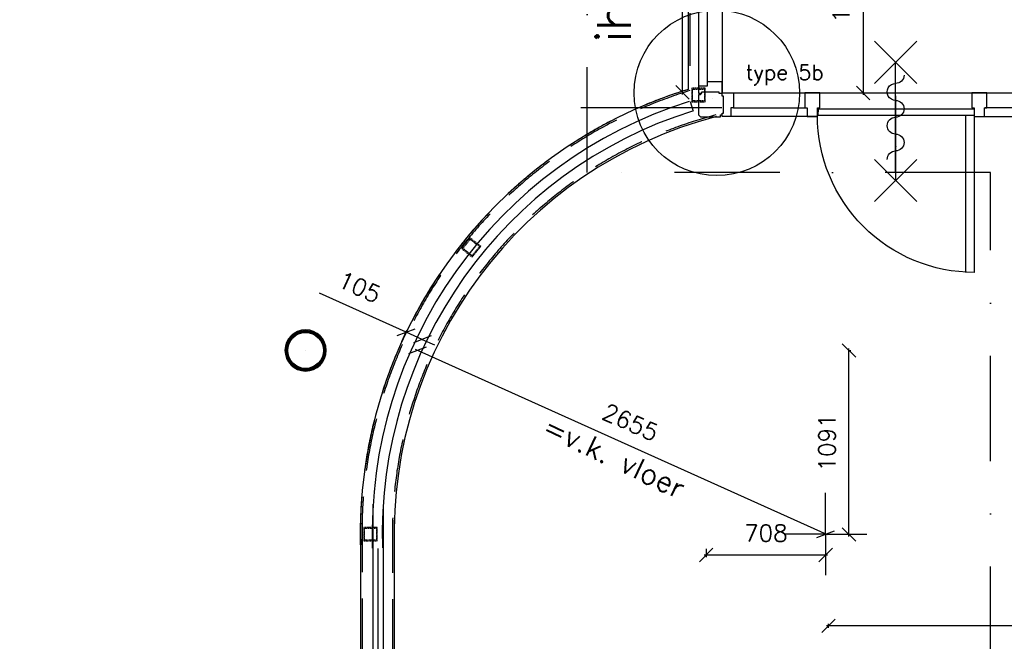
# Model space of a CAD drawing. Extents: x -84256 to 172857, y -58817 to 112048.
# Tile 47 of 90: x 34632 to 40470, y 57023 to 60708. Entities that reach past the tile are written whole.
import ezdxf
from ezdxf.enums import TextEntityAlignment as Align

# ---------------------------------------------------------------- set-up
doc = ezdxf.new("R2010")
doc.units = 0
doc.header["$LTSCALE"] = 50
doc.header["$MEASUREMENT"] = 0
doc.header["$PDMODE"] = 3
doc.header["$PDSIZE"] = 0.001
for name, pattern in [('DASHDOT', [25, 12.5, -6.25, 0, -6.25]), ('HIDDEN', [9.375, 6.25, -3.125]), ('HIDDEN2', [0.1875, 0.125, -0.0625])]:
    doc.linetypes.add(name, pattern=pattern)
doc.layers.get('0').update_dxf_attribs({"linetype": 'CONTINUOUS'})
doc.layers.get('DEFPOINTS').update_dxf_attribs({"linetype": 'CONTINUOUS'})
for name, color, linetype in [('00', 7, 'CONTINUOUS'), ('_BRANDCOMPART', 6, 'DASHDOT'), ('_DETAILNUMMERS', 4, 'CONTINUOUS'), ('_DETAILNUMMERSTEKST', 4, 'CONTINUOUS'), ('A--01A1_ACEER', 1, 'CONTINUOUS'), ('A--A28--_F-2--', 7, 'CONTINUOUS'), ('A--L22A1_BINNENWAND', 1, 'CONTINUOUS'), ('A--L22A2_BINNENWAND', 2, 'CONTINUOUS'), ('A--L28--', 7, 'CONTINUOUS'), ('A--L28--_F-2--', 7, 'CONTINUOUS'), ('A--L32--', 7, 'CONTINUOUS'), ('A--L32--_F-23-', 2, 'CONTINUOUS'), ('A--L32--_F123-', 1, 'CONTINUOUS'), ('A--L35A1_PLAFONDS', 1, 'HIDDEN'), ('A--L65--', 7, 'CONTINUOUS'), ('A--L65--_F-23-', 7, 'CONTINUOUS'), ('A--L65--_F123-', 7, 'CONTINUOUS'), ('A--M$1A-_F123-', 1, 'CONTINUOUS'), ('A--T01A-25_TEKST', 2, 'CONTINUOUS'), ('TEKSTKOZIJNMERK', 2, 'CONTINUOUS'), ('X--LR---_CP', 7, 'CONTINUOUS')]:
    doc.layers.add(name, color=color, linetype=linetype)
doc.styles.add('ALFA-0_25', font='ROMANS')
doc.styles.add('B-01', font='SIMPLEX.SHX', dxfattribs={"width": 0.8, "height": 4.5})
doc.styles.add('HIEMSTRA', font='romans.shx')
doc.dimstyles.new('BEILEN', dxfattribs={"dimscale": 40, "dimtxt": 2.5, "dimasz": 2, "dimexe": 0.3, "dimexo": 0.3, "dimgap": 2, "dimtad": 1, "dimdec": 0, "dimzin": 0, "dimdsep": 46, "dimtxsty": 'HIEMSTRA', "dimblk1": 'OBLIQUE', "dimblk2": 'OBLIQUE', "dimsah": 1, "dimcen": -0.09, "dimdle": 0.3, "dimse1": 1, "dimclrd": 2, "dimclre": 2, "dimclrt": 3, "dimadec": 0, "dimazin": 0, "dimtfac": 1, "dimtdec": 4, "dimtofl": 0, "dimtmove": 2, "dimatfit": 3, "dimldrblk": 'OBLIQUE', "dimfxl": 1, "dimtvp": 625, "dimtolj": 1, "dimtzin": 0, "dimarcsym": 0})
doc.dimstyles.new('BEILEN$0', dxfattribs={"dimscale": 50, "dimtxt": 2.5, "dimasz": 2, "dimexe": 2, "dimexo": 0, "dimgap": 2, "dimtad": 1, "dimdec": 0, "dimzin": 0, "dimdsep": 46, "dimtxsty": 'ALFA-0_25', "dimblk1": 'OBLIQUE', "dimblk2": 'OBLIQUE', "dimsah": 1, "dimcen": -3, "dimdle": 2, "dimclrd": 1, "dimclre": 1, "dimclrt": 2, "dimadec": 0, "dimazin": 0, "dimtfac": 0.666667, "dimtofl": 0, "dimtmove": 2, "dimatfit": 3, "dimldrblk": 'OBLIQUE', "dimfxl": 1, "dimtvp": 0.833333, "dimtolj": 1, "dimtzin": 0, "dimarcsym": 0})
doc.dimstyles.get("Standard").update_dxf_attribs({"dimscale": 40, "dimtxt": 2.5, "dimasz": 2, "dimexe": 0.3, "dimexo": 0.3, "dimgap": 2, "dimtad": 0, "dimdec": 0, "dimzin": 0, "dimdsep": 46, "dimtxsty": 'HIEMSTRA', "dimblk1": 'OBLIQUE', "dimblk2": 'OBLIQUE', "dimsah": 1, "dimcen": -0.09, "dimdle": 0.3, "dimse1": 1, "dimclrd": 2, "dimclre": 2, "dimclrt": 3, "dimadec": 0, "dimazin": 0, "dimtfac": 1, "dimtdec": 4, "dimtix": 1, "dimtmove": 0, "dimatfit": 3, "dimldrblk": 'OBLIQUE', "dimfxl": 1, "dimtvp": 625, "dimtolj": 1, "dimtzin": 0, "dimarcsym": 0})

# ---------------------------------------------------------------- blocks, each defined once
blk = doc.blocks.new('Q020873-')
at = {"layer": 'A--A28--_F-2--', "color": 3, "linetype": 'Continuous'}
for points in [[(-40.7, 98.2), (-46.8, 112.9), (0, 106.2), (0, 122.2)], [(0, 106.2), (0, 122.2), (40.7, 98.2), (46.8, 112.9)], [(-98.2, 40.7), (-112.9, 46.8), (-75.1, 75.1), (-86.4, 86.4)], [(-75.1, 75.1), (-86.4, 86.4), (-40.7, 98.2), (-46.8, 112.9)], [(40.7, 98.2), (46.8, 112.9), (75.1, 75.1), (86.4, 86.4)], [(75.1, 75.1), (86.4, 86.4), (98.2, 40.7), (112.9, 46.8)], [(-106.2, 0), (-122.2, 0), (-98.2, 40.7), (-112.9, 46.8)], [(-98.2, -40.7), (-112.9, -46.8), (-106.2, 0), (-122.2, 0)], [(98.2, 40.7), (112.9, 46.8), (106.2, 0), (122.2, 0)], [(106.2, 0), (122.2, 0), (98.2, -40.7), (112.9, -46.8)], [(-75.1, -75.1), (-86.4, -86.4), (-98.2, -40.7), (-112.9, -46.8)], [(98.2, -40.7), (112.9, -46.8), (75.1, -75.1), (86.4, -86.4)], [(-40.7, -98.2), (-46.8, -112.9), (-75.1, -75.1), (-86.4, -86.4)], [(0, -106.2), (0, -122.2), (-40.7, -98.2), (-46.8, -112.9)], [(40.7, -98.2), (46.8, -112.9), (0, -106.2), (0, -122.2)], [(75.1, -75.1), (86.4, -86.4), (40.7, -98.2), (46.8, -112.9)]]:
    blk.add_solid(points, dxfattribs=at)
at = {"layer": 'A--L28--_F-2--', "color": 3, "linetype": 'Continuous'}
blk.add_lwpolyline([(0, 122.2, 1), (0, -122.2, 1), (0, 122.2), (0, 106.2, -1), (0, -106.2, -1), (0, 106.2)], format="xyb", close=True, dxfattribs=at)
at = {"layer": 'X--LR---_CP', "color": 4, "linetype": 'Continuous'}
blk.add_point((0, 0), dxfattribs=at)
blk = doc.blocks.new('_OBLIQUE')
at = {"color": 0, "linetype": 'ByBlock'}
blk.add_line((-0.5, -0.5), (0.5, 0.5), dxfattribs=at)
blk = doc.blocks.new('*D202')
at = {"color": 2, "linetype": 'ByBlock', "transparency": 16777216}
for p, q in [((45945, 57114.4), (39415, 57114.4)), ((39427, 57103.1), (39427, 57126.4))]:
    blk.add_line(p, q, dxfattribs=at)
at = {"layer": 'DEFPOINTS', "color": 0, "linetype": 'ByBlock', "transparency": 16777216}
for p in [(39427, 57114.4), (39427, 57091.1), (45933, 57091.1)]:
    blk.add_point(p, dxfattribs=at)
at = {"color": 2, "linetype": 'ByBlock', "transparency": 16777216, "xscale": 80, "yscale": 80, "zscale": 80, "rotation": 180}
blk.add_blockref('_OBLIQUE', (39427, 57114.4), dxfattribs=at)
at = {"color": 2, "linetype": 'ByBlock', "transparency": 16777216, "xscale": 80, "yscale": 80, "zscale": 80}
blk.add_blockref('_OBLIQUE', (45933, 57114.4), dxfattribs=at)
at = {"color": 3, "linetype": 'ByBlock', "transparency": 16777216, "insert": (42680, 57244.4), "char_height": 100, "attachment_point": 5, "style": 'HIEMSTRA'}
blk.add_mtext('\\A1;6506', dxfattribs=at)
blk = doc.blocks.new('*D214')
at = {"color": 2, "linetype": 'ByBlock', "transparency": 16777216}
for p, q in [((39548.5, 57644.2), (39548.5, 58758.9)), ((39549.2, 58746.9), (39560.5, 58746.9))]:
    blk.add_line(p, q, dxfattribs=at)
at = {"layer": 'DEFPOINTS', "color": 0, "linetype": 'ByBlock', "transparency": 16777216}
for p in [(39537.2, 58746.9), (39548.5, 58746.9), (39298.2, 57656.2)]:
    blk.add_point(p, dxfattribs=at)
at = {"color": 2, "linetype": 'ByBlock', "transparency": 16777216, "xscale": 80, "yscale": 80, "zscale": 80}
for p, rotation in [((39548.5, 58746.9), 90), ((39548.5, 57656.2), 270)]:
    blk.add_blockref('_OBLIQUE', p, dxfattribs=dict(at, rotation=rotation))
at = {"color": 3, "linetype": 'ByBlock', "transparency": 16777216, "insert": (39418.5, 58201.5), "char_height": 100, "attachment_point": 5, "rotation": 90, "style": 'HIEMSTRA'}
blk.add_mtext('\\A1;1091', dxfattribs=at)
blk = doc.blocks.new('*D215')
at = {"color": 2, "linetype": 'ByBlock', "transparency": 16777216}
for p, q in [((38702, 57571.7), (38702, 57522.2)), ((39422.4, 57534.2), (38690, 57534.2))]:
    blk.add_line(p, q, dxfattribs=at)
at = {"layer": 'DEFPOINTS', "color": 0, "linetype": 'ByBlock', "transparency": 16777216}
for p in [(39410.4, 57753.4), (38702, 57583.7), (38702, 57534.2)]:
    blk.add_point(p, dxfattribs=at)
at = {"color": 2, "linetype": 'ByBlock', "transparency": 16777216, "xscale": 80, "yscale": 80, "zscale": 80, "rotation": 180}
blk.add_blockref('_OBLIQUE', (38702, 57534.2), dxfattribs=at)
at = {"color": 2, "linetype": 'ByBlock', "transparency": 16777216, "xscale": 80, "yscale": 80, "zscale": 80}
blk.add_blockref('_OBLIQUE', (39410.4, 57534.2), dxfattribs=at)
at = {"color": 3, "linetype": 'ByBlock', "transparency": 16777216, "insert": (39056.2, 57664.2), "char_height": 100, "attachment_point": 5, "style": 'HIEMSTRA'}
blk.add_mtext('\\A1;708', dxfattribs=at)
blk = doc.blocks.new('*D341')
at = {"layer": 'A--M$1A-_F123-', "color": 2, "linetype": 'Continuous', "lineweight": -2, "transparency": 16777216}
for p, q in [((23981.9, 29671.5), (23903.5, 29687.4)), ((23978.7, 29655.8), (23984.3, 29683.2)), ((24079.9, 29651.5), (23981.9, 29671.5)), ((24079.9, 29651.5), (24158.2, 29635.5))]:
    blk.add_line(p, q, dxfattribs=at)
at = {"layer": 'DEFPOINTS', "color": 0, "linetype": 'Continuous', "transparency": 16777216}
for p in [(23981.9, 29671.5), (23976.3, 29644), (24074.3, 29624)]:
    blk.add_point(p, dxfattribs=at)
at = {"layer": 'A--M$1A-_F123-', "color": 2, "linetype": 'Continuous', "lineweight": -2, "transparency": 16777216, "xscale": 80, "yscale": 80, "zscale": 80}
for p, rotation in [((23981.9, 29671.5), 348.4862903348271), ((24079.9, 29651.5), 168.4862903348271)]:
    blk.add_blockref('_OBLIQUE', p, dxfattribs=dict(at, rotation=rotation))
at = {"layer": 'A--M$1A-_F123-', "color": 3, "linetype": 'Continuous', "transparency": 16777216, "insert": (36506, 90903.8), "char_height": 100, "attachment_point": 5, "rotation": 348.48629, "style": 'HIEMSTRA'}
blk.add_mtext('\\A1;100', dxfattribs=at)
blk = doc.blocks.new('*D418')
at = {"layer": 'A--M$1A-_F123-', "color": 1, "linetype": 'Continuous', "lineweight": -2, "transparency": 16777216}
blk.add_line((39421.4, 57653.3), (36978.2, 58751.8), dxfattribs=at)
at = {"layer": 'DEFPOINTS', "color": 0, "linetype": 'Continuous', "transparency": 16777216}
for p in [(36989.2, 58746.9), (36989.2, 58746.9), (39410.4, 57658.3)]:
    blk.add_point(p, dxfattribs=at)
at = {"layer": 'A--M$1A-_F123-', "color": 1, "linetype": 'Continuous', "lineweight": -2, "transparency": 16777216, "xscale": 80, "yscale": 80, "zscale": 80}
for p, rotation in [((36989.2, 58746.9), 155.7913965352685), ((39410.4, 57658.3), 335.7913965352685)]:
    blk.add_blockref('_OBLIQUE', p, dxfattribs=dict(at, rotation=rotation))
at = {"layer": 'A--M$1A-_F123-', "color": 2, "linetype": 'Continuous', "transparency": 16777216, "insert": (38253.1, 58321.1), "char_height": 100, "attachment_point": 5, "rotation": 335.7914, "style": 'HIEMSTRA'}
blk.add_mtext('\\A1;2655', dxfattribs=at)
blk = doc.blocks.new('*D419')
at = {"layer": 'A--M$1A-_F123-', "color": 1, "linetype": 'Continuous', "lineweight": -2, "transparency": 16777216}
for p, q in [((36923.1, 58855.9), (36409.7, 59086.7)), ((36898.3, 58800.9), (36928, 58866.9)), ((37018.8, 58812.9), (36923.1, 58855.9)), ((37018.8, 58812.9), (37091.8, 58780.1))]:
    blk.add_line(p, q, dxfattribs=at)
at = {"layer": 'DEFPOINTS', "color": 0, "linetype": 'Continuous', "transparency": 16777216}
for p in [(36923.1, 58855.9), (36893.4, 58789.9), (36989.2, 58746.9)]:
    blk.add_point(p, dxfattribs=at)
at = {"layer": 'A--M$1A-_F123-', "color": 1, "linetype": 'Continuous', "lineweight": -2, "transparency": 16777216, "xscale": 80, "yscale": 80, "zscale": 80}
for p, rotation in [((36923.1, 58855.9), 335.7913965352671), ((37018.8, 58812.9), 155.791396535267)]:
    blk.add_blockref('_OBLIQUE', p, dxfattribs=dict(at, rotation=rotation))
at = {"layer": 'A--M$1A-_F123-', "color": 2, "linetype": 'Continuous', "transparency": 16777216, "insert": (36646.7, 59122.7), "char_height": 100, "attachment_point": 5, "rotation": 335.7914, "style": 'HIEMSTRA'}
blk.add_mtext('\\A1;105', dxfattribs=at)
blk = doc.blocks.new('type 25')
at = {"layer": 'A--L32--_F-23-'}
for points in [[(-5156, 0), (-5089, 0), (-5089, -89), (-5114, -89), (-5114, -139), (-5156, -139), (-5156, -119.5), (-5147, -119.5), (-5147, -19.5), (-5156, -19.5)], [(-3901, 0), (-3811, 0), (-3811, -89), (-3836, -89), (-3836, -139), (-3876, -139), (-3876, -89), (-3901, -89)], [(-2623, 0), (-2533, 0), (-2533, -89), (-2558, -89), (-2558, -139), (-2598, -139), (-2598, -89), (-2623, -89)], [(-1345, 0), (-1255, 0), (-1255, -89), (-1280, -89), (-1280, -139), (-1320, -139), (-1320, -89), (-1345, -89)], [(0, 0), (-67, 0), (-67, -89), (-42, -89), (-42, -139), (0, -139), (0, -119.5), (-9, -119.5), (-9, -19.5), (0, -19.5)]]:
    blk.add_lwpolyline(points, close=True, dxfattribs=at)
at = {"layer": 'A--L32--_F123-', "color": 1}
for p, q in [((-5089, 0), (-67, 0)), ((-5089, -89), (-3901, -89)), ((-3811, -89), (-2623, -89)), ((-2533, -89), (-1345, -89)), ((-1255, -89), (-67, -89)), ((-5114, -139), (-42, -139))]:
    blk.add_line(p, q, dxfattribs=at)
blk = doc.blocks.new('DETAILNR')
at = {"layer": '_DETAILNUMMERS'}
blk.add_circle((32.9, -23.2), 490.7, dxfattribs=at)
at = {"layer": 'X--LR---_CP'}
blk.add_point((0, 0), dxfattribs=at)
at = {"layer": '_DETAILNUMMERSTEKST', "style": 'ALFA-0_25'}
blk.add_attdef('DETAILNR', text='', height=200, rotation=90, dxfattribs=at).set_placement((-618.4, 223.8), align=Align.RIGHT)
blk = doc.blocks.new('Q0340081')
at = {"layer": 'A--L32--_F123-', "color": 2, "linetype": 'Continuous'}
blk.add_lwpolyline([(0, 0), (0, -40), (926.12, -40), (923.12, 0), (0, 0)], close=True, dxfattribs=at)
at = {"layer": 'A--L32--_F123-', "color": 1, "linetype": 'Continuous'}
blk.add_lwpolyline([(0, -40), (0, -970, 0.4142136), (930, -40)], format="xyb", dxfattribs=at)
blk = doc.blocks.new('S060204-')
at = {"layer": 'A--L65--_F-23-', "color": 255}
blk.add_circle((0, 0), 0.0123, dxfattribs=at)
at = {"layer": 'A--L65--_F123-', "color": 1, "linetype": 'Continuous'}
for points in [[(-1.25, 6.25), (1.25, 3.75)], [(1.25, 6.25), (-1.25, 3.75)], [(0, 0), (0, 5)]]:
    blk.add_lwpolyline(points, dxfattribs=at)
blk = doc.blocks.new('S060205A')
at = {"layer": 'A--L65--_F-23-', "color": 255}
blk.add_circle((0, -0.0123), 0.0123, dxfattribs=at)
at = {"layer": 'A--L65--_F123-', "color": 1, "linetype": 'Continuous'}
blk.add_lwpolyline([(0, -0.0123), (0, 6.2377)], dxfattribs=at)
for points in [[(-0.5, 5.7377, 0.41), (0, 5.2377)], [(0, 4.2377, 1), (0, 5.2377)], [(0, 4.2377, 1), (0, 3.2377)], [(0, 2.2377, 1), (0, 3.2377)], [(0, 2.2377, 1), (0, 1.2377)], [(0.5, 0.7377, 0.41), (0, 1.2377)]]:
    blk.add_lwpolyline(points, format="xyb", dxfattribs=at)
at = {"layer": 'A--L65--', "xscale": -1}
blk.add_blockref('S060204-', (0, 1.4877), dxfattribs=at)
blk.add_blockref('S060204-', (0, 1.4877), dxfattribs=at)
at = {"layer": 'A--L65--', "rotation": 180}
blk.add_blockref('S060204-', (0, 4.4877), dxfattribs=at)
blk.add_blockref('S060204-', (0, 4.4877), dxfattribs=at)
blk = doc.blocks.new('*D552')
at = {"layer": 'A--M$1A-_F123-', "color": 2, "linetype": 'Continuous', "lineweight": -2, "transparency": 16777216}
blk.add_line((39632.6, 61458.9), (39632.6, 60261.4), dxfattribs=at)
at = {"layer": 'DEFPOINTS', "color": 0, "linetype": 'Continuous', "transparency": 16777216}
for p in [(39632.6, 61446.9), (39632.6, 60273.4), (39632.6, 60273.4)]:
    blk.add_point(p, dxfattribs=at)
at = {"layer": 'A--M$1A-_F123-', "color": 2, "linetype": 'Continuous', "lineweight": -2, "transparency": 16777216, "xscale": 80, "yscale": 80, "zscale": 80}
for p, rotation in [((39632.6, 61446.9), 90), ((39632.6, 60273.4), 270)]:
    blk.add_blockref('_OBLIQUE', p, dxfattribs=dict(at, rotation=rotation))
at = {"layer": 'A--M$1A-_F123-', "color": 3, "linetype": 'Continuous', "transparency": 16777216, "insert": (39502.6, 60860.1), "char_height": 100, "attachment_point": 5, "rotation": 90, "style": 'HIEMSTRA'}
blk.add_mtext('\\A1;1173', dxfattribs=at)
blk = doc.blocks.new('*D553')
at = {"layer": 'A--M$1A-_F123-', "color": 2, "linetype": 'Continuous', "lineweight": -2, "transparency": 16777216}
for p, q in [((38561.3, 60265.1), (38561.3, 65445.1)), ((38561.2, 65433.1), (38549.3, 65433.1))]:
    blk.add_line(p, q, dxfattribs=at)
at = {"layer": 'DEFPOINTS', "color": 0, "linetype": 'Continuous', "transparency": 16777216}
for p in [(38561.3, 65433.1), (38573.2, 65433.1), (38573.1, 60277.1)]:
    blk.add_point(p, dxfattribs=at)
at = {"layer": 'A--M$1A-_F123-', "color": 2, "linetype": 'Continuous', "lineweight": -2, "transparency": 16777216, "xscale": 80, "yscale": 80, "zscale": 80}
for p, rotation in [((38561.3, 65433.1), 90), ((38561.3, 60277.1), 270)]:
    blk.add_blockref('_OBLIQUE', p, dxfattribs=dict(at, rotation=rotation))
at = {"layer": 'A--M$1A-_F123-', "color": 3, "linetype": 'Continuous', "transparency": 16777216, "insert": (38421, 63231.4), "char_height": 100, "attachment_point": 5, "rotation": 90, "style": 'HIEMSTRA'}
blk.add_mtext('\\A1;5156', dxfattribs=at)

msp = doc.modelspace()

# ---------------------------------------------------------------- linework, layer by layer
at = {"layer": '_BRANDCOMPART'}
msp.add_lwpolyline([(47099.4, 30650.8), (47099.4, 35817.5), (46214, 35817.5), (46214, 37113.5), (49181.3, 37113.5), (49181.3, 39577.1), (48480, 39577.1), (48480, 42789.3), (40221.6, 42789.3), (40221.6, 49046.7), (39064.6, 49046.7), (39064.6, 56840.7), (39064.6, 56840.7), (40388.8, 56840.7), (40388.8, 59802), (40388.8, 59802), (37996.9, 59802), (37996.9, 64946.5), (36327, 64587.4), (36327, 72357.4), (34739.4, 72702.5)], dxfattribs=at)
at = {"layer": 'A--01A1_ACEER', "linetype": 'Continuous'}
msp.add_line((36757, 43710.1), (36757, 57573.5), dxfattribs=at)
at = {"layer": 'A--L22A1_BINNENWAND', "linetype": 'HIDDEN'}
for p, q in [((36662, 57744.5), (36662, 56246.9)), ((36843, 57741.6), (36843, 56246.9))]:
    msp.add_line(p, q, dxfattribs=at)
at = {"layer": 'A--L22A1_BINNENWAND', "linetype": 'Continuous'}
for p, q in [((36853, 57741.4), (36853, 56246.9)), ((36652, 57571.9), (36652, 56246.9))]:
    msp.add_line(p, q, dxfattribs=at)
for points in [[(38796.7, 65473.6), (38796.5, 60271.9)], [(38595.7, 65431.1), (38595.5, 60294.9)]]:
    msp.add_lwpolyline(points, dxfattribs=at)
at = {"layer": 'A--L22A1_BINNENWAND', "linetype": 'HIDDEN'}
msp.add_lwpolyline([(38605.7, 65433.3), (38605.5, 60287.5)], dxfattribs=at)
at = {"layer": 'A--L22A1_BINNENWAND', "linetype": 'Continuous'}
for radius, start in [(2759.7, 107.17621), (2558.7, 104.66986)]:
    msp.add_arc((39410.4, 57658.3), radius, start, 181.79394, dxfattribs=at)
at = {"layer": 'A--L22A1_BINNENWAND', "linetype": 'HIDDEN'}
for radius, start in [(2749.7, 107.02259), (2568.7, 104.66986)]:
    msp.add_arc((39410.4, 57658.3), radius, start, 181.79394, dxfattribs=at)
at = {"layer": 'A--L22A2_BINNENWAND', "linetype": 'Continuous'}
for p, q in [((38607.3, 60223.2), (38625.3, 60166)), ((36727, 56246.9), (36727, 57835.6)), ((36787, 57833.6), (36787, 56246.9))]:
    msp.add_line(p, q, dxfattribs=at)
for radius in [2689.2, 2629.2]:
    msp.add_arc((39410.4, 57658.3), radius, 107.48928, 181.79394, dxfattribs=at)
at = {"layer": 'A--L28--_F-2--', "color": 1, "linetype": 'HIDDEN2'}
for points in [[(38617, 60221.7), (38622, 60226.7), (38622, 60296.7), (38692, 60296.7), (38692, 60226.7), (38622, 60226.7), (38617, 60221.7), (38697, 60221.7), (38697, 60301.7), (38617, 60301.7)], [(37252.6, 59351.5), (37259.6, 59352.2), (37303.6, 59406.6), (37358, 59362.6), (37314, 59308.2), (37259.6, 59352.2), (37252.6, 59351.5), (37314.7, 59301.1), (37365.1, 59363.3), (37302.9, 59413.6)], [(36672, 57618.3), (36677, 57623.3), (36677, 57693.3), (36747, 57693.3), (36747, 57623.3), (36677, 57623.3), (36672, 57618.3), (36752, 57618.3), (36752, 57698.3), (36672, 57698.3)]]:
    msp.add_lwpolyline(points, close=True, dxfattribs=at)
at = {"layer": 'A--L32--_F-23-'}
msp.add_lwpolyline([(38667.5, 60271.9), (38667.5, 60261.9), (38657.5, 60261.9), (38657.5, 60142.9), (38667.5, 60132.9), (38786.5, 60132.9), (38786.5, 60142.9), (38796.5, 60142.9)], dxfattribs=at)
at = {"layer": 'A--L32--_F-23-', "color": 2, "linetype": 'Continuous'}
for points in [[(38796.5, 60273.4), (38863.5, 60273.4), (38863.5, 60184.4), (38848.5, 60184.4), (38848.5, 60134.4), (38796.5, 60134.4), (38796.5, 60153.9), (38805.5, 60153.9), (38805.5, 60253.9), (38796.5, 60253.9)], [(39376.7, 60273.4), (39286.7, 60273.4), (39286.7, 60184.4), (39301.7, 60184.4), (39301.7, 60134.4), (39361.7, 60134.4), (39361.7, 60184.4), (39376.7, 60184.4)], [(40366.7, 60273.4), (40276.7, 60273.4), (40276.7, 60184.4), (40291.7, 60184.4), (40291.7, 60134.4), (40351.7, 60134.4), (40351.7, 60184.4), (40366.7, 60184.4)]]:
    msp.add_lwpolyline(points, close=True, dxfattribs=at)
at = {"layer": 'A--L32--_F123-', "color": 1}
for p, q in [((38863.5, 60273.4), (40790.1, 60273.4)), ((38794.5, 60184.4), (37959.5, 60184.4)), ((39361.9, 60134.4), (38848.5, 60134.4)), ((38863.5, 60184.4), (39299.2, 60184.4)), ((40241.7, 59209.6), (40241.1, 60138.2)), ((40291.7, 60134.4), (40805.1, 60134.4)), ((40790.1, 60184.4), (40354.4, 60184.4))]:
    msp.add_line(p, q, dxfattribs=at)
at = {"layer": 'A--L35A1_PLAFONDS'}
msp.add_lwpolyline([(38595.5, 60294.9, 0.337595), (36652, 57571.9), (36652, 40007.3), (33239.3, 40007.3, 0.15921), (31934.6, 50790), (32127.5, 50361.2), (35041.9, 64668.2), (38595.7, 65431.1)], format="xyb", dxfattribs=at)
at = {"layer": 'A--M$1A-_F123-', "color": 1, "linetype": 'Continuous'}
for p, q in [((39410.4, 57662.3), (39410.4, 57902.6)), ((39406.4, 57658.3), (39166.1, 57658.3)), ((39406.8, 57658.3), (39414, 57658.3)), ((39408.4, 57658.3), (39412.4, 57658.3)), ((39410.4, 57654.7), (39410.4, 57661.9)), ((39410.4, 57656.3), (39410.4, 57660.3)), ((39410.4, 57654.3), (39410.4, 57413.9)), ((39414.4, 57658.3), (39654.8, 57658.3))]:
    msp.add_line(p, q, dxfattribs=at)

# ---------------------------------------------------------------- block references
at = {"layer": '00'}
ref = msp.add_blockref('DETAILNR', (38742, 60241), dxfattribs=dict(at, rotation=90))
ref.add_attrib('DETAILNR', 'ih24a', dxfattribs={"layer": '_DETAILNUMMERSTEKST', "height": 200, "rotation": 90, "style": 'ALFA-0_25'}).set_placement((38254.9, 61310.3), align=Align.RIGHT)
at = {"layer": 'A--L28--'}
msp.add_blockref('Q020873-', (36327, 58746.9), dxfattribs=at)
msp.add_blockref('Q020873-', (36327, 58746.9), dxfattribs=at)
at = {"layer": 'A--L32--', "linetype": 'Continuous', "xscale": -1}
msp.add_blockref('Q0340081', (40291.7, 60179.6), dxfattribs=at)
at = {"layer": 'A--L32--_F123-', "color": 1, "rotation": 270}
msp.add_blockref('type 25', (38796.5, 60271.9), dxfattribs=at)
at = {"layer": 'A--L65--', "extrusion": (0, 0, -1), "xscale": 99.99999999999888, "yscale": 99.99999999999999, "zscale": -2, "rotation": 1.363821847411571e-11}
msp.add_blockref('S060205A', (-39825.3, 59805.8), dxfattribs=at)

# ---------------------------------------------------------------- texts
at = {"layer": 'A--T01A-25_TEKST', "style": 'HIEMSTRA'}
msp.add_text('=v.k. vloer', height=125, rotation=334.58816, dxfattribs=at).set_placement((37721.1, 58253.4))
at = {"layer": 'TEKSTKOZIJNMERK', "style": 'B-01'}
msp.add_text('type 5b', height=90, dxfattribs=at).set_placement((38936.6, 60350.5))

# ---------------------------------------------------------------- dimensions: what is measured, and where the dimension line sits
at = {"layer": 'A--M$1A-_F123-', "linetype": 'Continuous'}
dim = msp.add_aligned_dim(p1=(24074.3, 29624), p2=(23976.3, 29644), distance=-28, dimstyle='Standard', dxfattribs=at)
dim.commit()
dim.dimension.update_dxf_attribs({"geometry": '*D341', "text_midpoint": (36506, 90903.8)})
for base, p1, p2, angle, dimstyle, override, picture, middle, dimtype in [((38561.3, 65433.1), (38573.1, 60277.1), (38573.2, 65433.1), 90, 'BEILEN$0', {"dimscale": 40, "dimexe": 0.3, "dimexo": 0.3, "dimtxsty": 'HIEMSTRA', "dimcen": -0.09, "dimdle": 0.3, "dimse1": 1, "dimclrd": 2, "dimclre": 2, "dimclrt": 3, "dimtfac": 1, "dimtdec": 4, "dimtvp": 625}, '*D553', (38421, 63231.4), 160), ((36923.1, 58855.9), (36989.2, 58746.9), (36893.4, 58789.9), 155.7914, 'Standard', {"dimtad": 1, "dimcen": -2, "dimclrd": 1, "dimclre": 1, "dimclrt": 2}, '*D419', (36593.4, 59004.1), 161)]:
    dim = msp.add_linear_dim(base=base, p1=p1, p2=p2, angle=angle, dimstyle=dimstyle, override=override, dxfattribs=at)
    dim.commit()
    dim.dimension.update_dxf_attribs({"geometry": picture, "text_midpoint": middle, "dimtype": dimtype})
dim = msp.add_linear_dim(base=(39632.5931, 60273.3599), p1=(39632.5931, 61446.8582), p2=(39632.5931, 60273.3599), angle=90, dimstyle='BEILEN$0', override={"dimscale": 40, "dimexe": 0.3, "dimexo": 0.3, "dimtxsty": 'HIEMSTRA', "dimcen": -0.09, "dimdle": 0.3, "dimse1": 1, "dimclrd": 2, "dimclre": 2, "dimclrt": 3, "dimtfac": 1, "dimtdec": 4, "dimtvp": 625}, dxfattribs=at)
dim.commit()
dim.dimension.update_dxf_attribs({"geometry": '*D552', "text_midpoint": (39502.5931, 60860.1091)})
dim = msp.add_aligned_dim(p1=(39410.4, 57658.3), p2=(36989.2, 58746.9), distance=0, dimstyle='Standard', override={"dimtad": 1, "dimcen": -2, "dimclrd": 1, "dimclre": 1, "dimclrt": 2}, dxfattribs=at)
dim.commit()
dim.dimension.update_dxf_attribs({"geometry": '*D418', "text_midpoint": (38253.1, 58321.1)})
dim = msp.add_linear_dim(base=(39548.5, 58746.9), p1=(39298.2, 57656.2), p2=(39537.2, 58746.9), angle=90, dimstyle='BEILEN', dxfattribs=at)
dim.commit()
dim.dimension.update_dxf_attribs({"geometry": '*D214', "text_midpoint": (39418.5, 58201.5)})
for base, p1, p2, picture, middle in [((38702, 57534.2), (39410.4, 57753.4), (38702, 57583.7), '*D215', (39056.2, 57664.2)), ((39427, 57114.4), (45933, 57091.1), (39427, 57091.1), '*D202', (42680, 57244.4))]:
    dim = msp.add_linear_dim(base=base, p1=p1, p2=p2, dimstyle='BEILEN', dxfattribs=at)
    dim.commit()
    dim.dimension.update_dxf_attribs({"geometry": picture, "text_midpoint": middle})

doc.saveas('drawing.dxf')
